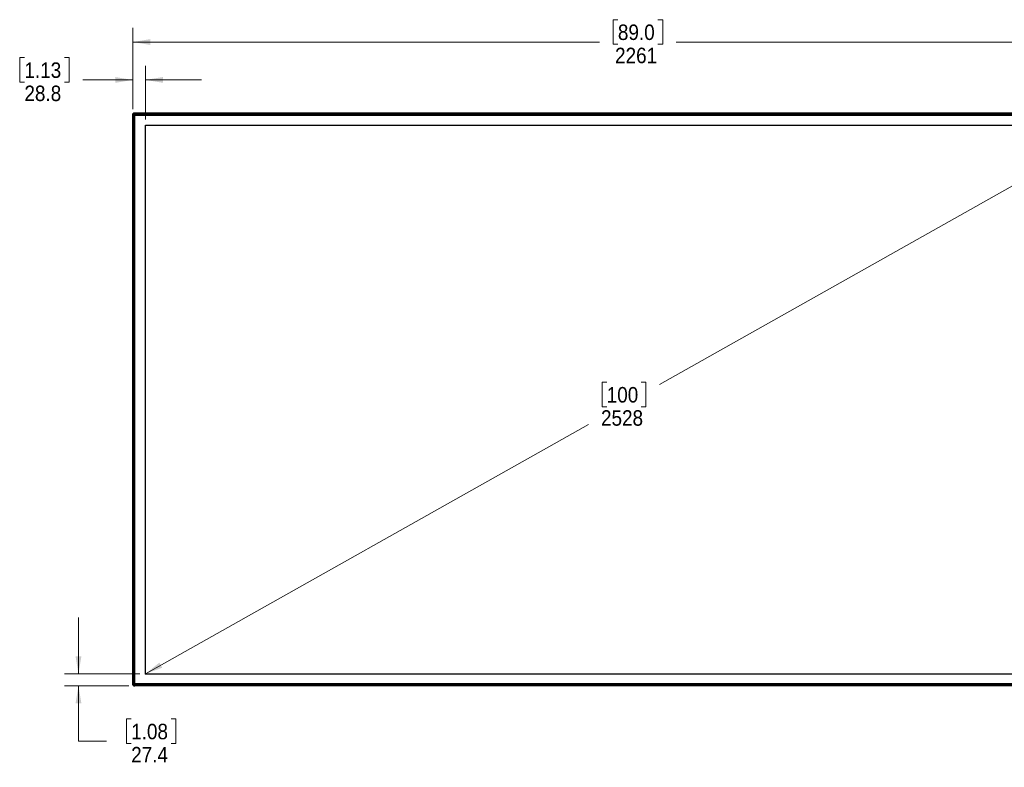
# Model space of a CAD drawing. Header units: millimetres. Extents: x 0 to 844, y -2 to 552.
# Tile 17 of 151: x 140 to 362, y 157 to 326. Entities that reach past the tile are written whole.
import ezdxf

# ---------------------------------------------------------------- set-up
doc = ezdxf.new("R2010")
doc.units = ezdxf.units.MM
doc.header["$PDSIZE"] = -1
doc.styles.add('SLDTEXTSTYLE0', font='GOTHIC.TTF', dxfattribs={"width": 0.913})
doc.dimstyles.new('SLDDIMSTYLE0', dxfattribs={"dimtxt": 3.5, "dimasz": 3.9624, "dimexe": 0, "dimexo": 0.0625, "dimgap": 0.875, "dimtad": 0, "dimtih": 1, "dimtoh": 1, "dimdec": 0, "dimlfac": 10, "dimrnd": 1e-09, "dimzin": 12, "dimdsep": 46, "dimtxsty": 'SLDTEXTSTYLE0', "dimsah": 1, "dimcen": 0.09, "dimse1": 1, "dimse2": 1, "dimadec": 0, "dimazin": 3, "dimtfac": 1, "dimtdec": 0, "dimtofl": 0, "dimtmove": 0, "dimatfit": 3, "dimfxl": 1, "dimfrac": 2, "dimtolj": 1, "dimtzin": 12, "dimarcsym": 0})
doc.dimstyles.new('SLDDIMSTYLE1', dxfattribs={"dimtxt": 3.5, "dimasz": 3.9624, "dimexe": 0, "dimexo": 0.0625, "dimgap": 0.875, "dimtad": 0, "dimtih": 1, "dimtoh": 1, "dimdec": 0, "dimlfac": 10, "dimrnd": 1e-09, "dimzin": 12, "dimdsep": 46, "dimtxsty": 'SLDTEXTSTYLE0', "dimsah": 1, "dimcen": 0.09, "dimadec": 0, "dimazin": 3, "dimtfac": 1, "dimtdec": 0, "dimtofl": 0, "dimtmove": 0, "dimatfit": 3, "dimfxl": 1, "dimfrac": 2, "dimtolj": 1, "dimtzin": 12, "dimarcsym": 0})
doc.dimstyles.new('SLDDIMSTYLE2', dxfattribs={"dimtxt": 3.5, "dimasz": 3.9624, "dimexe": 0, "dimexo": 0.0625, "dimgap": 0.875, "dimtad": 0, "dimtih": 1, "dimtoh": 1, "dimdec": 1, "dimlfac": 10, "dimrnd": 1e-09, "dimzin": 12, "dimdsep": 46, "dimtxsty": 'SLDTEXTSTYLE0', "dimsah": 1, "dimcen": 0.09, "dimadec": 0, "dimazin": 3, "dimtfac": 1, "dimtdec": 1, "dimtmove": 0, "dimatfit": 0, "dimfxl": 1, "dimfrac": 2, "dimtolj": 1, "dimtzin": 12, "dimarcsym": 0})

# ---------------------------------------------------------------- blocks, each defined once
blk = doc.blocks.new('_D')
at = {"color": 7, "linetype": 'Continuous', "lineweight": 0}
for p, q in [((388.6, 302.29), (284.41, 243.68)), ((272.51, 244.22), (271.45, 244.22)), ((271.45, 244.22), (271.45, 238.66)), ((280.27, 244.22), (281.34, 244.22)), ((281.34, 244.22), (281.34, 238.66)), ((271.45, 238.66), (272.51, 238.66)), ((281.34, 238.66), (280.27, 238.66)), ((168.28, 178.36), (268.38, 234.67))]:
    blk.add_line(p, q, dxfattribs=at)
at = {"color": 7, "linetype": 'Continuous', "lineweight": 18}
for points in [[(388.6, 302.29), (384.82, 300.92), (385.47, 299.77)], [(168.28, 178.36), (172.05, 179.73), (171.41, 180.88)]]:
    blk.add_solid(points, dxfattribs=at)
at = {"color": 7, "linetype": 'Continuous', "lineweight": 18, "char_height": 3.5, "attachment_point": 1, "style": 'SLDTEXTSTYLE0'}
for s, insert in [('100', (272.51, 243.13)), ('2528', (271.22, 237.89))]:
    blk.add_mtext(s, dxfattribs=dict(at, insert=insert))
blk = doc.blocks.new('_D_1')
at = {"color": 7, "linetype": 'Continuous', "lineweight": 0}
for p, q in [((275.04, 326.09), (273.98, 326.09)), ((273.98, 326.09), (273.98, 320.54)), ((284.1, 326.09), (285.16, 326.09)), ((285.16, 326.09), (285.16, 320.54)), ((165.39, 305.89), (165.39, 324.23)), ((391.47, 305.89), (391.47, 324.23)), ((165.39, 321.05), (270.91, 321.05)), ((273.98, 320.54), (275.04, 320.54)), ((285.16, 320.54), (284.1, 320.54)), ((391.47, 321.05), (288.23, 321.05))]:
    blk.add_line(p, q, dxfattribs=at)
at = {"color": 7, "linetype": 'Continuous', "lineweight": 18}
for points in [[(165.39, 321.05), (169.36, 320.39), (169.36, 321.71)], [(391.47, 321.05), (387.51, 321.71), (387.51, 320.39)]]:
    blk.add_solid(points, dxfattribs=at)
at = {"color": 7, "linetype": 'Continuous', "lineweight": 18, "char_height": 3.5, "attachment_point": 1, "style": 'SLDTEXTSTYLE0'}
for s, insert in [('89.0', (275.04, 325.01)), ('2261', (274.4, 319.77))]:
    blk.add_mtext(s, dxfattribs=dict(at, insert=insert))
blk = doc.blocks.new('_D_3')
at = {"color": 7, "linetype": 'Continuous', "lineweight": 0}
for p, q in [((140.91, 317.53), (139.85, 317.53)), ((139.85, 317.53), (139.85, 311.98)), ((149.96, 317.53), (151.03, 317.53)), ((151.03, 317.53), (151.03, 311.98)), ((165.39, 305.89), (165.39, 315.67)), ((168.27, 303.56), (168.27, 315.67)), ((139.85, 311.98), (140.91, 311.98)), ((151.03, 311.98), (149.96, 311.98)), ((165.39, 312.49), (154.1, 312.49)), ((168.27, 312.49), (180.97, 312.49))]:
    blk.add_line(p, q, dxfattribs=at)
at = {"color": 7, "linetype": 'Continuous', "lineweight": 18}
for points in [[(165.39, 312.49), (161.43, 313.15), (161.43, 311.83)], [(168.27, 312.49), (172.24, 311.83), (172.24, 313.15)]]:
    blk.add_solid(points, dxfattribs=at)
at = {"color": 7, "linetype": 'Continuous', "lineweight": 18, "char_height": 3.5, "attachment_point": 1, "style": 'SLDTEXTSTYLE0'}
for s, insert in [('1.13', (140.91, 316.45)), ('28.8', (140.91, 311.21))]:
    blk.add_mtext(s, dxfattribs=dict(at, insert=insert))
blk = doc.blocks.new('_D_4')
at = {"color": 7, "linetype": 'Continuous', "lineweight": 0}
for p, q in [((153.13, 178.36), (153.13, 191.06)), ((167, 178.36), (149.96, 178.36)), ((164.54, 175.62), (149.96, 175.62)), ((153.13, 163.12), (153.13, 175.62)), ((165.04, 168.16), (163.97, 168.16)), ((163.97, 168.16), (163.97, 162.6)), ((174.09, 168.16), (175.16, 168.16)), ((175.16, 168.16), (175.16, 162.6)), ((159.48, 163.12), (153.13, 163.12)), ((163.97, 162.6), (165.04, 162.6)), ((175.16, 162.6), (174.09, 162.6))]:
    blk.add_line(p, q, dxfattribs=at)
at = {"color": 7, "linetype": 'Continuous', "lineweight": 18}
for points in [[(153.13, 178.36), (153.79, 182.32), (152.47, 182.32)], [(153.13, 175.62), (152.47, 171.66), (153.79, 171.66)]]:
    blk.add_solid(points, dxfattribs=at)
at = {"color": 7, "linetype": 'Continuous', "lineweight": 18, "char_height": 3.5, "attachment_point": 1, "style": 'SLDTEXTSTYLE0'}
for s, insert in [('1.08', (165.04, 167.07)), ('27.4', (165.04, 161.84))]:
    blk.add_mtext(s, dxfattribs=dict(at, insert=insert))

msp = doc.modelspace()

# ---------------------------------------------------------------- linework, layer by layer
at = {"color": 7, "linetype": 'Continuous', "lineweight": 25}
for p, q in [((165.762, 305.034), (165.762, 305.034)), ((165.829, 305.005), (165.812, 304.988)), ((165.814, 305.03), (391.056, 305.03)), ((165.907, 304.89), (165.93, 304.867)), ((165.93, 304.867), (165.932, 304.868)), ((165.93, 304.867), (166.021, 304.776)), ((166.024, 304.776), (165.932, 304.868)), ((165.964, 304.88), (390.906, 304.88)), ((165.964, 304.88), (166.064, 304.78)), ((165.391, 304.663), (165.391, 304.663)), ((165.395, 176.035), (165.395, 304.615)), ((165.438, 304.613), (165.421, 304.596)), ((165.513, 304.534), (165.515, 304.536)), ((165.513, 304.534), (165.555, 304.491)), ((165.535, 304.518), (165.558, 304.495)), ((165.545, 176.185), (165.545, 304.465)), ((165.645, 304.365), (165.545, 304.465)), ((165.557, 304.493), (165.555, 304.491)), ((165.557, 304.493), (165.558, 304.495)), ((165.557, 304.493), (165.649, 304.401)), ((165.558, 304.495), (165.649, 304.404)), ((165.649, 304.401), (165.629, 304.381)), ((165.645, 176.285), (165.645, 304.365)), ((165.695, 304.315), (165.645, 304.365)), ((165.65, 304.403), (165.649, 304.404)), ((165.65, 304.403), (165.649, 304.401)), ((165.682, 304.328), (165.695, 304.341)), ((165.695, 176.335), (165.695, 304.315)), ((165.695, 303.38), (165.77, 303.38)), ((165.72, 303.33), (165.695, 303.33)), ((165.72, 303.33), (165.77, 303.38)), ((165.77, 303.38), (165.77, 304.265)), ((165.793, 304.217), (165.77, 304.24)), ((165.793, 176.433), (165.793, 304.217)), ((165.845, 304.165), (165.793, 304.217)), ((165.793, 304.208), (165.845, 304.156)), ((165.884, 304.541), (165.809, 304.616)), ((165.827, 304.468), (165.845, 304.45)), ((165.847, 304.472), (165.836, 304.483)), ((165.845, 176.2), (165.845, 304.45)), ((165.97, 304.555), (165.87, 304.455)), ((165.87, 176.195), (165.87, 304.455)), ((165.976, 304.555), (165.942, 304.589)), ((165.965, 304.55), (165.945, 304.55)), ((165.957, 304.599), (165.995, 304.561)), ((165.97, 304.555), (390.9, 304.555)), ((165.995, 304.58), (390.875, 304.58)), ((165.995, 304.58), (165.995, 304.555)), ((166.022, 304.775), (166.021, 304.776)), ((166.024, 304.776), (166.022, 304.775)), ((166.046, 304.798), (166.024, 304.776)), ((166.064, 304.78), (390.806, 304.78)), ((166.084, 304.73), (166.095, 304.749)), ((166.114, 304.73), (390.756, 304.73)), ((167.045, 304.655), (166.16, 304.655)), ((166.189, 304.655), (166.212, 304.632)), ((166.212, 304.632), (390.657, 304.632)), ((166.212, 304.632), (166.264, 304.58)), ((166.269, 304.58), (166.217, 304.632)), ((167.045, 304.655), (167.045, 304.73)), ((167.095, 304.705), (167.045, 304.655)), ((167.095, 304.73), (167.095, 304.705)), ((168.275, 178.36), (168.275, 302.29)), ((168.275, 302.29), (388.595, 302.29)), ((168.275, 178.36), (388.595, 178.36)), ((165.391, 175.988), (165.391, 175.988)), ((165.421, 176.055), (165.438, 176.038)), ((165.535, 176.132), (165.558, 176.156)), ((165.545, 176.185), (165.645, 176.285)), ((165.649, 176.249), (165.557, 176.157)), ((165.558, 176.156), (165.557, 176.157)), ((165.558, 176.156), (165.649, 176.247)), ((165.629, 176.269), (165.649, 176.249)), ((165.649, 176.249), (165.65, 176.248)), ((165.65, 176.248), (165.649, 176.247)), ((165.695, 176.31), (165.682, 176.322)), ((165.695, 177.32), (165.72, 177.32)), ((165.77, 177.27), (165.695, 177.27)), ((165.72, 177.32), (165.77, 177.27)), ((165.77, 177.27), (165.77, 176.385)), ((165.77, 176.41), (165.793, 176.433)), ((165.845, 176.495), (165.793, 176.443)), ((165.793, 176.433), (165.845, 176.485)), ((165.884, 176.11), (165.809, 176.035)), ((165.827, 176.183), (165.845, 176.201)), ((165.847, 176.179), (165.836, 176.168)), ((165.87, 176.195), (165.97, 176.095)), ((165.93, 175.784), (166.021, 175.875)), ((165.932, 175.782), (166.024, 175.875)), ((165.976, 176.095), (165.942, 176.062)), ((165.965, 176.1), (165.945, 176.1)), ((165.957, 176.052), (165.995, 176.09)), ((166.064, 175.87), (165.964, 175.77)), ((390.9, 176.095), (165.97, 176.095)), ((165.995, 176.095), (165.995, 176.07)), ((390.875, 176.07), (165.995, 176.07)), ((166.022, 175.876), (166.021, 175.875)), ((166.022, 175.876), (166.024, 175.875)), ((166.024, 175.875), (166.046, 175.852)), ((390.806, 175.87), (166.064, 175.87)), ((166.095, 175.901), (166.084, 175.92)), ((390.756, 175.92), (166.114, 175.92)), ((167.045, 175.995), (166.16, 175.995)), ((166.212, 176.018), (166.189, 175.995)), ((166.264, 176.07), (166.212, 176.018)), ((390.657, 176.018), (166.212, 176.018)), ((166.217, 176.018), (166.269, 176.07)), ((167.045, 175.92), (167.045, 175.995)), ((167.095, 175.945), (167.045, 175.995)), ((167.095, 175.945), (167.095, 175.92)), ((165.762, 175.617), (165.762, 175.617)), ((165.812, 175.663), (165.829, 175.646)), ((391.056, 175.62), (165.814, 175.62)), ((165.829, 175.646), (165.829, 175.646)), ((165.892, 175.738), (165.89, 175.74)), ((165.892, 175.738), (165.934, 175.78)), ((165.907, 175.76), (165.93, 175.784)), ((165.932, 175.782), (165.93, 175.784)), ((165.932, 175.782), (165.934, 175.78)), ((390.906, 175.77), (165.964, 175.77))]:
    msp.add_line(p, q, dxfattribs=at)
at = {"color": 8, "linetype": 'Continuous', "lineweight": 25}
for p, q in [((165.932, 304.868), (165.954, 304.89)), ((165.555, 304.491), (165.537, 304.473)), ((165.845, 304.305), (165.783, 304.366)), ((165.845, 304.45), (165.87, 304.45)), ((165.945, 304.55), (165.945, 304.53)), ((166.059, 304.642), (166.121, 304.58)), ((165.557, 176.157), (165.537, 176.177)), ((165.783, 176.284), (165.845, 176.346)), ((165.87, 176.2), (165.845, 176.2)), ((165.945, 176.12), (165.945, 176.1)), ((166.121, 176.07), (166.059, 176.009)), ((165.934, 175.78), (165.954, 175.76))]:
    msp.add_line(p, q, dxfattribs=at)
at = {"color": 7, "linetype": 'Continuous', "lineweight": 25, "flags": 128}
for points in [[(165.814, 305.03), (165.816, 305.028), (165.823, 305.021), (165.834, 305.01), (165.849, 304.995), (165.868, 304.977), (165.889, 304.955), (165.913, 304.932), (165.938, 304.906), (165.964, 304.88)], [(165.545, 304.465), (165.516, 304.495), (165.487, 304.523), (165.462, 304.549), (165.439, 304.571), (165.42, 304.59), (165.406, 304.604), (165.398, 304.613), (165.395, 304.615)], [(166.064, 304.78), (166.074, 304.771), (166.083, 304.761), (166.092, 304.753), (166.099, 304.745), (166.106, 304.739), (166.11, 304.734), (166.113, 304.731), (166.114, 304.73)], [(165.395, 176.035), (165.397, 176.038), (165.404, 176.044), (165.415, 176.055), (165.43, 176.07), (165.448, 176.089), (165.47, 176.11), (165.494, 176.134), (165.519, 176.159), (165.545, 176.185)], [(165.645, 176.285), (165.655, 176.295), (165.664, 176.304), (165.673, 176.313), (165.68, 176.321), (165.686, 176.327), (165.691, 176.331), (165.694, 176.334), (165.695, 176.335)], [(166.114, 175.92), (166.113, 175.92), (166.111, 175.917), (166.107, 175.914), (166.102, 175.909), (166.096, 175.903), (166.089, 175.895), (166.081, 175.887), (166.073, 175.879), (166.064, 175.87)], [(165.964, 175.77), (165.938, 175.744), (165.913, 175.719), (165.889, 175.695), (165.868, 175.674), (165.849, 175.655), (165.834, 175.64), (165.823, 175.629), (165.816, 175.623), (165.814, 175.62)]]:
    msp.add_lwpolyline(points, dxfattribs=at)
at = {"color": 7, "linetype": 'Continuous', "lineweight": 25}
for centre, radius, start, end in [((165.761, 305.033), 0.00215, 44.96628, 52.18639), ((165.39, 304.662), 0.00106, 37.77079, 44.60106), ((166.085, 304.34), 0.39, 92.8042, 177.1958), ((166.085, 304.34), 0.39, 177.1958, 179.88601), ((166.16, 304.265), 0.39, 135, 180), ((165.945, 304.45), 0.1, 90, 180), ((166.16, 304.265), 0.39, 90, 135), ((166.085, 304.34), 0.39, 90.11399, 92.8042), ((165.392, 175.987), 0.00146, 132.49245, 142.96017), ((166.085, 176.31), 0.39, 180.11399, 182.8042), ((166.085, 176.31), 0.39, 182.8042, 267.1958), ((166.16, 176.385), 0.39, 180, 225), ((165.945, 176.2), 0.1, 180, 270), ((166.16, 176.385), 0.39, 225, 270), ((166.085, 176.31), 0.39, 267.1958, 269.88601), ((165.762, 175.616), 0.000499, 123.88531, 138.48654)]:
    msp.add_arc(centre, radius, start, end, dxfattribs=at)
for points, knots in [([(165.768, 305.035), (165.721, 305.025), (165.626, 305.006), (165.507, 304.918), (165.419, 304.799), (165.4, 304.704), (165.39, 304.656)], [0, 0, 0, 0, 0.2489402, 0.4994889, 0.7502957, 1, 1, 1, 1]), ([(165.391, 304.663), (165.391, 304.666), (165.398, 304.716), (165.428, 304.812), (165.498, 304.902), (165.583, 304.974), (165.665, 305.017), (165.737, 305.03), (165.762, 305.034)], [0, 0, 0, 0, 0.0133992, 0.2704273, 0.5224146, 0.6111991, 0.86338, 1, 1, 1, 1]), ([(165.907, 304.89), (165.884, 304.89), (165.825, 304.89), (165.733, 304.886), (165.663, 304.848), (165.608, 304.802), (165.561, 304.743), (165.53, 304.639), (165.533, 304.563), (165.535, 304.518)], [0, 0, 0, 0, 0.1125582, 0.285466, 0.4329483, 0.4861912, 0.6359882, 0.7860162, 1, 1, 1, 1]), ([(165.907, 304.89), (165.884, 304.913), (165.845, 304.951), (165.801, 304.995), (165.775, 305.021), (165.763, 305.033), (165.762, 305.034), (165.762, 305.034)], [0, 0, 0, 0, 0.3519425, 0.5734134, 0.7453594, 0.9182942, 1, 1, 1, 1]), ([(165.8, 304.999), (165.793, 305.005), (165.781, 305.017), (165.77, 305.026), (165.765, 305.031)], [0, 0, 0, 0, 0.49189623, 1, 1, 1, 1]), ([(165.815, 304.985), (165.807, 304.993), (165.79, 305.008), (165.774, 305.023), (165.766, 305.03)], [0, 0, 0, 0, 0.50933, 1, 1, 1, 1]), ([(165.932, 304.868), (165.917, 304.883), (165.888, 304.912), (165.85, 304.95), (165.824, 304.976), (165.817, 304.983), (165.815, 304.985)], [0, 0, 0, 0, 0.3164497, 0.6190811, 0.8881137, 1, 1, 1, 1]), ([(165.924, 304.92), (165.914, 304.93), (165.89, 304.951), (165.861, 304.976), (165.841, 304.994), (165.831, 305.003), (165.83, 305.004), (165.829, 305.005)], [0, 0, 0, 0, 0.2441793, 0.5377607, 0.7439777, 0.88592, 1, 1, 1, 1]), ([(165.39, 304.664), (165.398, 304.656), (165.414, 304.638), (165.43, 304.621), (165.438, 304.612)], [0, 0, 0, 0, 0.5000761, 1, 1, 1, 1]), ([(165.535, 304.518), (165.523, 304.53), (165.491, 304.563), (165.447, 304.607), (165.412, 304.642), (165.394, 304.66), (165.392, 304.662), (165.391, 304.663)], [0, 0, 0, 0, 0.17565245, 0.50236214, 0.68048339, 0.85975234, 1, 1, 1, 1]), ([(165.421, 304.596), (165.421, 304.595), (165.422, 304.594), (165.433, 304.582), (165.449, 304.563), (165.464, 304.547), (165.471, 304.54)], [0, 0, 0, 0, 0.18330829, 0.41110636, 0.7517907, 1, 1, 1, 1]), ([(165.439, 304.612), (165.439, 304.612), (165.44, 304.611), (165.45, 304.6), (165.475, 304.575), (165.501, 304.55), (165.515, 304.536)], [0, 0, 0, 0, 0.0759089, 0.228123, 0.5840711, 1, 1, 1, 1]), ([(165.515, 304.536), (165.516, 304.534), (165.519, 304.532), (165.523, 304.528), (165.528, 304.522), (165.534, 304.517), (165.539, 304.512), (165.544, 304.506), (165.55, 304.5), (165.555, 304.496), (165.557, 304.493)], [0, 0, 0, 0, 0.0958523, 0.1916765, 0.2876013, 0.4794184, 0.5752179, 0.6711225, 0.8354525, 1, 1, 1, 1]), ([(165.649, 304.404), (165.656, 304.436), (165.668, 304.492), (165.705, 304.565), (165.747, 304.625), (165.799, 304.677), (165.858, 304.72), (165.932, 304.757), (165.989, 304.769), (166.021, 304.776)], [0, 0, 0, 0, 0.1744595, 0.3040502, 0.43363483, 0.56301174, 0.69239416, 0.82177059, 1, 1, 1, 1]), ([(165.695, 304.359), (165.695, 304.36), (165.694, 304.361), (165.688, 304.366), (165.678, 304.376), (165.664, 304.389), (165.655, 304.399), (165.65, 304.403)], [0, 0, 0, 0, 0.1590684, 0.3174068, 0.5337758, 0.8058221, 1, 1, 1, 1]), ([(166.022, 304.775), (166.027, 304.77), (166.037, 304.76), (166.05, 304.746), (166.06, 304.736), (166.065, 304.731), (166.066, 304.73), (166.066, 304.73)], [0, 0, 0, 0, 0.2034665, 0.4968037, 0.701878, 0.8672165, 1, 1, 1, 1]), ([(165.39, 175.994), (165.4, 175.946), (165.419, 175.851), (165.508, 175.733), (165.626, 175.645), (165.721, 175.625), (165.769, 175.616)], [0, 0, 0, 0, 0.2489372, 0.4995056, 0.7502888, 1, 1, 1, 1]), ([(165.535, 176.132), (165.512, 176.109), (165.474, 176.071), (165.43, 176.027), (165.404, 176), (165.392, 175.989), (165.391, 175.988), (165.391, 175.988)], [0, 0, 0, 0, 0.3519552, 0.5734246, 0.7453695, 0.9182918, 1, 1, 1, 1]), ([(165.762, 175.617), (165.76, 175.617), (165.709, 175.623), (165.614, 175.654), (165.523, 175.724), (165.451, 175.809), (165.408, 175.89), (165.395, 175.962), (165.391, 175.988)], [0, 0, 0, 0, 0.0133993, 0.27041975, 0.52241128, 0.61119797, 0.86337653, 1, 1, 1, 1]), ([(165.426, 176.025), (165.42, 176.019), (165.408, 176.006), (165.399, 175.996), (165.394, 175.991)], [0, 0, 0, 0, 0.4918838, 1, 1, 1, 1]), ([(165.44, 176.04), (165.433, 176.032), (165.417, 176.016), (165.402, 175.999), (165.395, 175.991)], [0, 0, 0, 0, 0.5092757, 1, 1, 1, 1]), ([(165.471, 176.111), (165.462, 176.102), (165.447, 176.084), (165.431, 176.066), (165.422, 176.056), (165.421, 176.055), (165.421, 176.055)], [0, 0, 0, 0, 0.3321324, 0.6300616, 0.8351616, 1, 1, 1, 1]), ([(165.557, 176.157), (165.542, 176.142), (165.513, 176.114), (165.475, 176.075), (165.449, 176.05), (165.442, 176.042), (165.44, 176.04)], [0, 0, 0, 0, 0.3164836, 0.619107, 0.8881166, 1, 1, 1, 1]), ([(165.535, 176.132), (165.535, 176.109), (165.535, 176.05), (165.539, 175.959), (165.577, 175.889), (165.624, 175.833), (165.682, 175.787), (165.786, 175.755), (165.862, 175.759), (165.907, 175.76)], [0, 0, 0, 0, 0.1125674, 0.2854757, 0.4329616, 0.486203, 0.6359937, 0.786027, 1, 1, 1, 1]), ([(166.021, 175.875), (165.989, 175.882), (165.933, 175.894), (165.86, 175.93), (165.8, 175.972), (165.748, 176.024), (165.706, 176.084), (165.668, 176.157), (165.656, 176.214), (165.649, 176.247)], [0, 0, 0, 0, 0.1744592, 0.3040356, 0.4336287, 0.5630053, 0.6923851, 0.8217709, 1, 1, 1, 1]), ([(165.65, 176.248), (165.655, 176.252), (165.665, 176.262), (165.679, 176.276), (165.689, 176.285), (165.694, 176.29), (165.695, 176.291), (165.695, 176.291)], [0, 0, 0, 0, 0.2035177, 0.4968169, 0.7018277, 0.8671914, 1, 1, 1, 1]), ([(166.066, 175.921), (166.065, 175.92), (166.065, 175.92), (166.059, 175.914), (166.049, 175.903), (166.036, 175.89), (166.026, 175.88), (166.022, 175.876)], [0, 0, 0, 0, 0.1590559, 0.3174238, 0.5338001, 0.805767, 1, 1, 1, 1]), ([(165.761, 175.616), (165.77, 175.624), (165.787, 175.64), (165.804, 175.656), (165.813, 175.664)], [0, 0, 0, 0, 0.5000783, 1, 1, 1, 1]), ([(165.907, 175.76), (165.895, 175.749), (165.862, 175.716), (165.818, 175.673), (165.783, 175.637), (165.765, 175.62), (165.763, 175.618), (165.762, 175.617)], [0, 0, 0, 0, 0.1756661, 0.5023592, 0.6804907, 0.8597583, 1, 1, 1, 1]), ([(165.813, 175.664), (165.814, 175.664), (165.814, 175.665), (165.825, 175.676), (165.85, 175.701), (165.876, 175.726), (165.89, 175.74)], [0, 0, 0, 0, 0.0759191, 0.2281367, 0.5841138, 1, 1, 1, 1]), ([(165.829, 175.646), (165.83, 175.647), (165.831, 175.648), (165.843, 175.659), (165.869, 175.681), (165.898, 175.707), (165.919, 175.726), (165.924, 175.731)], [0, 0, 0, 0, 0.1259478, 0.2824578, 0.5165436, 0.8777221, 1, 1, 1, 1]), ([(165.89, 175.74), (165.891, 175.742), (165.894, 175.744), (165.898, 175.748), (165.903, 175.754), (165.908, 175.759), (165.914, 175.764), (165.919, 175.769), (165.925, 175.775), (165.929, 175.78), (165.932, 175.782)], [0, 0, 0, 0, 0.0959886, 0.191813, 0.2876694, 0.479487, 0.5752867, 0.6712612, 0.8354521, 1, 1, 1, 1])]:
    msp.add_open_spline(points, degree=3, knots=knots, dxfattribs=at)
msp.add_point((168.275, 178.36), dxfattribs=at)

# ---------------------------------------------------------------- dimensions: what is measured, and where the dimension line sits
at = {"color": 7, "linetype": 'Continuous', "lineweight": 18}
for base, p1, p2, dimstyle, picture, middle in [((391.475, 321.052), (165.395, 304.615), (391.475, 304.615), 'SLDDIMSTYLE1', '_D_1', (279.57, 321.052)), ((165.395, 312.493), (168.275, 302.29), (165.395, 304.615), 'SLDDIMSTYLE2', '_D_3', (145.437, 312.493))]:
    dim = msp.add_linear_dim(base=base, p1=p1, p2=p2, dimstyle=dimstyle, dxfattribs=at)
    dim.commit()
    dim.dimension.update_dxf_attribs({"geometry": picture, "text_midpoint": middle, "dimtype": 160})
for base, p1, p2, angle, dimstyle, picture, middle in [((168.275, 178.36), (388.595, 302.29), (168.275, 178.36), 29.35775, 'SLDDIMSTYLE0', '_D', (276.393, 239.176)), ((153.133, 175.62), (168.275, 178.36), (165.814, 175.62), 90, 'SLDDIMSTYLE2', '_D_4', (153.133, 163.117))]:
    dim = msp.add_linear_dim(base=base, p1=p1, p2=p2, angle=angle, dimstyle=dimstyle, dxfattribs=at)
    dim.commit()
    dim.dimension.update_dxf_attribs({"geometry": picture, "text_midpoint": middle, "dimtype": 160})

doc.saveas('drawing.dxf')
